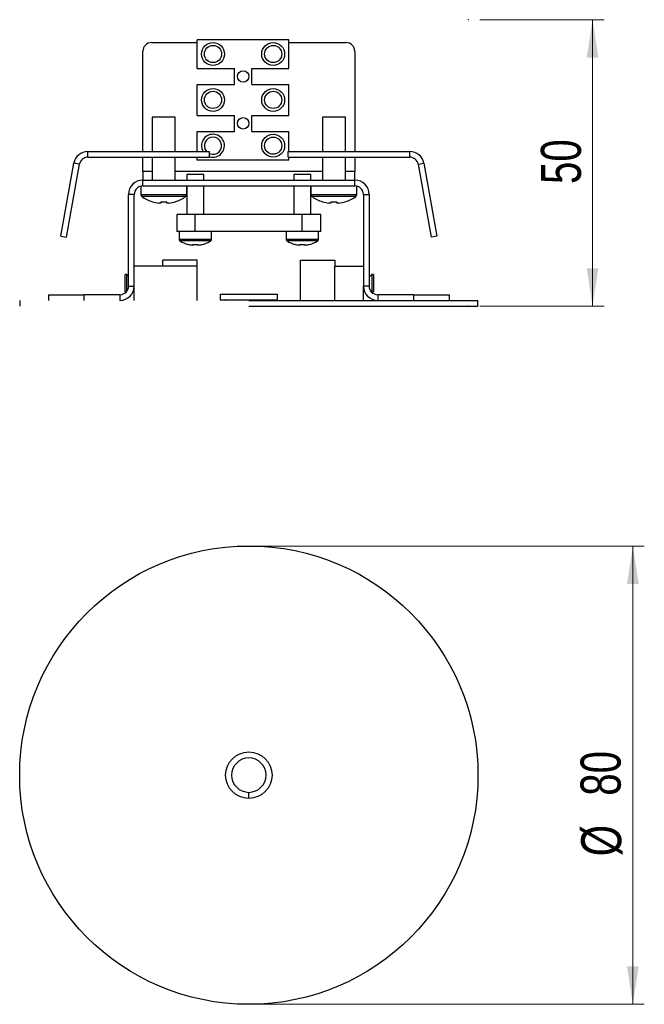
# Model space of a CAD drawing. Header units: millimetres. Extents: x 57.2 to 111.8, y 93.4 to 179.4.
import ezdxf

# ---------------------------------------------------------------- set-up
doc = ezdxf.new("R2010")
doc.units = ezdxf.units.MM
doc.header["$PDSIZE"] = -1
doc.styles.add('SLDTEXTSTYLE0', font='TXT', dxfattribs={"width": 0.75})
doc.dimstyles.new('SLDDIMSTYLE0', dxfattribs={"dimtxt": 3.5, "dimasz": 3.302, "dimexe": 0, "dimexo": 0.0625, "dimgap": 0.875, "dimtad": 1, "dimlfac": 2, "dimrnd": 1e-09, "dimzin": 12, "dimdsep": 46, "dimtxsty": 'SLDTEXTSTYLE0', "dimsah": 1, "dimcen": 0.09, "dimadec": 0, "dimazin": 3, "dimtfac": 1, "dimtofl": 0, "dimtmove": 0, "dimatfit": 3, "dimfxl": 0, "dimfrac": 2, "dimtolj": 1, "dimtzin": 12, "dimarcsym": 0})

# ---------------------------------------------------------------- blocks, each defined once
blk = doc.blocks.new('_D')
at = {"color": 7, "linetype": 'Continuous', "lineweight": 18}
for p, q in [((97.41, 179.364), (108.237, 179.364)), ((107.237, 154.364), (107.237, 179.364)), ((97.41, 154.364), (108.237, 154.364))]:
    blk.add_line(p, q, dxfattribs=at)
for points in [[(107.237, 179.364), (106.729, 176.062), (107.745, 176.062)], [(107.237, 154.364), (107.745, 157.666), (106.729, 157.666)]]:
    blk.add_solid(points, dxfattribs=at)
at = {"color": 7, "linetype": 'Continuous', "lineweight": 18, "insert": (102.725, 165.022), "char_height": 3.5, "attachment_point": 1, "rotation": 90, "style": 'SLDTEXTSTYLE0'}
blk.add_mtext('50', dxfattribs=at)
blk = doc.blocks.new('_D_1')
at = {"color": 7, "linetype": 'Continuous', "lineweight": 18}
for p, q in [((78.237, 133.428), (111.755, 133.428)), ((110.755, 133.428), (110.755, 93.428)), ((78.237, 93.428), (111.755, 93.428))]:
    blk.add_line(p, q, dxfattribs=at)
for points in [[(110.755, 133.428), (110.247, 130.126), (111.263, 130.126)], [(110.755, 93.428), (111.263, 96.73), (110.247, 96.73)]]:
    blk.add_solid(points, dxfattribs=at)
at = {"color": 7, "linetype": 'Continuous', "lineweight": 18, "char_height": 3.5, "attachment_point": 1, "rotation": 90, "style": 'SLDTEXTSTYLE0'}
for s, insert in [('80', (106.189, 111.632)), ('%%c', (106.243, 106.353))]:
    blk.add_mtext(s, dxfattribs=dict(at, insert=insert))

msp = doc.modelspace()

# ---------------------------------------------------------------- linework, layer by layer
at = {"color": 7, "linetype": 'Continuous', "lineweight": 25}
for p, q in [((68.7368, 177.3638), (72.7368, 177.3638)), ((72.7368, 175.1138), (72.7368, 177.6138)), ((80.7368, 177.6138), (72.7368, 177.6138)), ((80.7368, 175.1138), (80.7368, 177.6138)), ((80.7368, 177.3638), (85.7368, 177.3638)), ((67.9868, 167.8638), (67.9868, 176.6138)), ((86.4868, 176.6138), (86.4868, 167.8638)), ((72.7368, 175.1138), (75.9803, 175.1138)), ((75.9803, 173.7138), (75.9803, 175.1138)), ((77.4932, 175.1138), (80.7368, 175.1138)), ((77.4932, 173.7138), (77.4932, 175.1138)), ((72.7368, 171.0138), (72.7368, 173.7138)), ((72.7368, 173.7138), (75.9803, 173.7138)), ((77.4932, 173.7138), (80.7368, 173.7138)), ((80.7368, 171.0138), (80.7368, 173.7138)), ((72.7368, 171.0138), (75.9803, 171.0138)), ((75.9803, 169.6138), (75.9803, 171.0138)), ((77.4932, 171.0138), (80.7368, 171.0138)), ((77.4932, 169.6138), (77.4932, 171.0138)), ((68.8118, 170.8638), (68.8118, 167.8638)), ((69.8118, 170.8638), (68.8118, 170.8638)), ((70.8118, 170.8638), (69.8118, 170.8638)), ((70.8118, 167.8638), (70.8118, 170.8638)), ((83.6618, 170.8638), (83.6618, 167.8638)), ((84.6618, 170.8638), (83.6618, 170.8638)), ((85.6618, 170.8638), (84.6618, 170.8638)), ((85.6618, 167.8638), (85.6618, 170.8638)), ((72.7368, 167.8638), (72.7368, 169.6138)), ((72.7368, 169.6138), (75.9803, 169.6138)), ((77.4932, 169.6138), (80.7368, 169.6138)), ((80.7368, 167.8638), (80.7368, 169.6138)), ((63.1911, 167.8638), (73.8118, 167.8638)), ((63.1911, 167.3638), (63.1911, 167.8638)), ((73.8118, 167.3638), (73.8118, 167.8638)), ((80.6618, 167.8638), (91.2824, 167.8638)), ((80.6618, 167.3638), (80.6618, 167.8638)), ((91.2824, 167.3638), (91.2824, 167.8638)), ((60.8399, 160.4777), (61.9601, 166.8309)), ((61.3323, 160.3909), (62.4525, 166.744)), ((62.4525, 166.744), (61.9601, 166.8309)), ((63.1911, 167.3638), (73.8118, 167.3638)), ((67.9868, 166.1138), (67.9868, 167.3638)), ((68.8118, 167.3638), (68.8118, 165.3638)), ((70.8118, 165.3638), (70.8118, 167.3638)), ((72.7368, 167.1138), (72.7368, 167.3638)), ((80.7368, 167.1138), (72.7368, 167.1138)), ((80.6618, 167.3638), (91.2824, 167.3638)), ((80.7368, 167.1138), (80.7368, 167.3638)), ((83.6618, 167.3638), (83.6618, 165.3638)), ((85.6618, 165.3638), (85.6618, 167.3638)), ((86.4868, 167.3638), (86.4868, 166.1138)), ((92.0211, 166.744), (92.5135, 166.8309)), ((92.0211, 166.744), (93.1413, 160.3909)), ((92.5135, 166.8309), (93.6337, 160.4777)), ((67.9868, 166.1138), (67.9868, 165.3638)), ((71.816, 165.8638), (71.816, 165.3638)), ((73.316, 165.8638), (71.816, 165.8638)), ((73.316, 165.3638), (73.316, 165.8638)), ((81.156, 165.8638), (81.156, 165.3638)), ((82.656, 165.8638), (81.156, 165.8638)), ((82.656, 165.3638), (82.656, 165.8638)), ((86.4868, 165.3638), (86.4868, 166.1138)), ((67.9868, 164.8638), (67.9868, 165.3638)), ((67.9868, 165.3638), (86.4868, 165.3638)), ((86.4868, 164.8638), (86.4868, 165.3638)), ((67.8118, 164.8431), (67.8118, 164.0914)), ((67.9868, 164.8638), (86.4868, 164.8638)), ((71.8118, 164.0914), (71.8118, 164.8638)), ((71.816, 164.8638), (71.816, 162.3638)), ((73.316, 162.3638), (73.316, 164.8638)), ((81.156, 164.8638), (81.156, 162.3638)), ((82.656, 162.3638), (82.656, 164.8638)), ((82.6618, 164.8638), (82.6618, 164.0914)), ((86.6618, 164.0914), (86.6618, 164.8431)), ((66.7368, 156.1138), (66.7368, 164.1138)), ((67.2368, 164.1138), (66.7368, 164.1138)), ((67.2368, 156.1138), (67.2368, 164.1138)), ((68.8149, 163.4705), (68.8195, 163.4797)), ((69.5543, 163.3532), (69.3779, 163.3532)), ((69.5543, 163.4797), (69.5543, 163.3532)), ((70.0693, 163.3532), (70.0693, 163.4797)), ((70.2457, 163.3532), (70.0693, 163.3532)), ((70.8041, 163.4797), (70.8087, 163.4705)), ((83.6649, 163.4705), (83.6695, 163.4797)), ((84.4043, 163.3532), (84.2279, 163.3532)), ((84.4043, 163.4797), (84.4043, 163.3532)), ((84.9193, 163.3532), (84.9193, 163.4797)), ((85.0957, 163.3532), (84.9193, 163.3532)), ((85.6541, 163.4797), (85.6587, 163.4705)), ((87.2368, 164.1138), (87.7368, 164.1138)), ((87.2368, 164.1138), (87.2368, 156.1138)), ((87.7368, 164.1138), (87.7368, 156.1138)), ((70.941, 162.3638), (70.941, 160.8638)), ((72.566, 162.3638), (70.941, 162.3638)), ((72.566, 160.8638), (72.566, 162.3638)), ((81.906, 162.3638), (72.566, 162.3638)), ((81.906, 160.8638), (81.906, 162.3638)), ((83.531, 162.3638), (81.906, 162.3638)), ((83.531, 160.8638), (83.531, 162.3638)), ((72.566, 160.8638), (70.941, 160.8638)), ((71.166, 160.8638), (71.166, 160.1655)), ((81.906, 160.8638), (72.566, 160.8638)), ((73.966, 160.1655), (73.966, 160.8638)), ((80.506, 160.8638), (80.506, 160.1655)), ((83.531, 160.8638), (81.906, 160.8638)), ((83.306, 160.1655), (83.306, 160.8638)), ((60.8399, 160.4777), (61.3323, 160.3909)), ((93.6337, 160.4777), (93.1413, 160.3909)), ((71.9097, 159.7515), (71.9129, 159.7577)), ((72.381, 159.6867), (72.2836, 159.6867)), ((72.381, 159.7577), (72.381, 159.6867)), ((72.751, 159.6867), (72.751, 159.7577)), ((72.8484, 159.6867), (72.751, 159.6867)), ((73.2192, 159.7577), (73.2223, 159.7515)), ((81.2497, 159.7515), (81.2529, 159.7577)), ((81.721, 159.6867), (81.6236, 159.6867)), ((81.721, 159.7577), (81.721, 159.6867)), ((82.091, 159.6867), (82.091, 159.7577)), ((82.1884, 159.6867), (82.091, 159.6867)), ((82.5592, 159.7577), (82.5623, 159.7515)), ((72.7368, 158.3638), (69.7368, 158.3638)), ((69.7368, 157.8638), (69.7368, 158.3638)), ((72.7368, 157.8638), (72.7368, 158.3638)), ((81.7368, 154.8638), (81.7368, 158.3638)), ((81.7368, 158.3638), (84.7368, 158.3638)), ((84.7368, 158.3638), (84.7368, 157.8638)), ((72.7368, 157.8638), (67.2368, 157.8638)), ((72.7368, 154.8638), (72.7368, 157.8638)), ((84.7368, 154.8638), (84.7368, 157.8638)), ((84.7368, 157.8638), (87.2368, 157.8638)), ((66.5996, 157.1138), (66.4496, 157.1138)), ((66.4496, 156.4081), (66.4496, 157.1138)), ((66.4496, 155.6138), (66.4496, 156.4081)), ((66.7368, 156.9766), (66.5996, 157.1138)), ((66.5996, 156.4081), (66.5996, 157.1138)), ((66.5996, 155.6815), (66.5996, 156.4081)), ((87.9612, 157.1138), (87.7368, 156.8894)), ((88.1112, 157.1138), (87.9612, 157.1138)), ((87.9612, 157.1138), (87.9612, 155.6138)), ((88.1112, 157.1138), (88.1112, 155.6138)), ((66.4496, 155.6138), (66.5458, 155.6138)), ((66.7368, 156.1138), (67.2368, 156.1138)), ((67.2277, 155.9638), (67.2368, 155.9638)), ((67.2368, 154.8638), (67.2368, 156.1138)), ((87.2368, 154.8638), (87.2368, 156.1138)), ((87.7368, 156.1138), (87.2368, 156.1138)), ((87.2368, 155.9638), (87.2458, 155.9638)), ((87.8387, 155.7363), (87.9612, 155.6138)), ((87.9612, 155.6138), (88.1112, 155.6138)), ((57.2368, 154.8638), (57.2368, 154.3638)), ((57.2368, 154.8638), (57.2368, 154.3638)), ((59.7368, 155.3638), (59.7368, 154.8638)), ((59.7368, 155.3638), (62.8754, 155.3638)), ((62.8754, 154.8638), (62.8754, 155.3638)), ((65.9868, 155.3638), (62.8754, 155.3638)), ((65.9868, 155.3638), (65.9868, 154.8638)), ((74.7368, 155.4188), (74.7368, 154.9188)), ((74.7368, 155.4188), (74.7368, 154.9188)), ((74.7368, 155.4188), (79.7368, 155.4188)), ((74.7368, 154.9188), (79.7368, 154.9188)), ((77.2368, 154.8638), (97.2368, 154.8638)), ((79.7368, 154.9188), (79.7368, 155.4188)), ((79.7368, 154.9188), (79.7368, 155.4188)), ((88.4868, 155.3638), (88.4868, 154.8638)), ((91.5982, 155.3638), (88.4868, 155.3638)), ((91.5982, 155.3638), (91.5982, 154.8638)), ((91.5982, 155.3638), (94.7368, 155.3638)), ((94.7368, 154.8638), (94.7368, 155.3638)), ((97.2368, 154.3638), (97.2368, 154.8638)), ((97.2368, 154.3638), (97.2368, 154.8638)), ((77.2368, 154.3638), (97.2368, 154.3638))]:
    msp.add_line(p, q, dxfattribs=at)
at = {"color": 1, "linetype": 'Continuous', "lineweight": 25}
for p, q in [((68.8118, 166.1138), (67.9868, 166.1138)), ((83.6618, 166.1138), (70.8118, 166.1138)), ((86.4868, 166.1138), (85.6618, 166.1138)), ((69.8118, 164.0914), (67.8118, 164.0914)), ((69.8118, 163.9465), (67.8851, 163.9465)), ((71.8118, 164.0914), (69.8118, 164.0914)), ((71.7385, 163.9465), (69.8118, 163.9465)), ((84.6618, 164.0914), (82.6618, 164.0914)), ((84.6618, 163.9465), (82.7351, 163.9465)), ((86.6618, 164.0914), (84.6618, 164.0914)), ((86.5885, 163.9465), (84.6618, 163.9465)), ((73.966, 160.1655), (71.166, 160.1655)), ((73.9032, 160.0515), (71.2288, 160.0515)), ((83.306, 160.1655), (80.506, 160.1655)), ((83.2432, 160.0515), (80.5688, 160.0515)), ((77.2368, 111.4001), (77.2368, 111.9276))]:
    msp.add_line(p, q, dxfattribs=at)
at = {"color": 7, "linetype": 'Continuous', "lineweight": 25}
for centre, radius in [((74.1097, 176.3638), 1), ((74.1097, 176.3638), 0.75), ((79.3638, 176.3638), 1), ((79.3638, 176.3638), 0.75), ((76.7368, 174.4138), 0.5), ((74.1097, 172.3638), 1), ((74.1097, 172.3638), 0.75), ((79.3638, 172.3638), 1), ((79.3638, 172.3638), 0.75), ((76.7368, 170.3138), 0.5), ((79.3638, 168.3638), 1), ((79.3638, 168.3638), 0.75), ((77.2368, 113.4276), 20), ((77.2368, 113.4276), 2.0275)]:
    msp.add_circle(centre, radius, dxfattribs=at)
for centre, radius, start, end in [((68.7368, 176.6138), 0.75, 90, 180), ((85.7368, 176.6138), 0.75, 0, 90), ((74.1097, 168.3638), 1, 90, 210), ((74.1097, 168.3638), 1, 252.666758, 90), ((74.1097, 168.3638), 0.75, 90, 221.810315), ((74.1097, 168.3638), 0.75, 246.594353, 90), ((63.1911, 166.6138), 1.25, 90, 170), ((91.2824, 166.6138), 1.25, 10, 90), ((63.1911, 166.6138), 0.75, 90, 170), ((91.2824, 166.6138), 0.75, 10, 90), ((67.9868, 164.1138), 1.25, 90, 180), ((86.4868, 164.1138), 1.25, 0, 90), ((67.9868, 164.1138), 0.75, 90, 180), ((86.4868, 164.1138), 0.75, 0, 90), ((67.9918, 164.0914), 0.18, 180, 233.641632), ((69.8118, 166.5638), 3.25, 233.641632, 252.137419), ((69.8118, 166.5638), 3.2398, 252.164868, 262.303235), ((69.8118, 167.0595), 3.589, 265.885691, 274.114309), ((69.8118, 166.5638), 3.2398, 277.696765, 287.835132), ((69.8118, 166.5638), 3.25, 287.862581, 306.358368), ((71.6318, 164.0914), 0.18, 306.358368, 0), ((82.8418, 164.0914), 0.18, 180, 233.641632), ((84.6618, 166.5638), 3.25, 233.641632, 252.137419), ((84.6618, 166.5638), 3.2398, 252.164868, 262.303235), ((84.6618, 167.0595), 3.589, 265.885691, 274.114309), ((84.6618, 166.5638), 3.2398, 277.696765, 287.835132), ((84.6618, 166.5638), 3.25, 287.862581, 306.358368), ((86.4818, 164.0914), 0.18, 306.358368, 0), ((71.301, 160.1655), 0.135, 180, 237.663974), ((72.566, 162.1638), 2.5, 237.663974, 254.780722), ((72.566, 162.1638), 2.5, 285.219278, 302.336026), ((73.831, 160.1655), 0.135, 302.336026, 0), ((80.641, 160.1655), 0.135, 180, 237.663974), ((81.906, 162.1638), 2.5, 237.663974, 254.780722), ((81.906, 162.1638), 2.5, 285.219278, 302.336026), ((83.171, 160.1655), 0.135, 302.336026, 0), ((72.566, 162.1638), 2.4931, 254.812145, 263.496577), ((72.566, 162.4901), 2.7386, 266.126597, 273.873403), ((72.566, 162.1638), 2.4931, 276.503423, 285.187855), ((81.906, 162.1638), 2.4931, 254.812145, 263.496577), ((81.906, 162.4901), 2.7386, 266.126597, 273.873403), ((81.906, 162.1638), 2.4931, 276.503423, 285.187855), ((65.9868, 156.1138), 1.25, 270, 360), ((65.9868, 156.1138), 0.75, 270, 360), ((88.4868, 156.1138), 1.25, 180, 270), ((88.4868, 156.1138), 0.75, 180, 270), ((75.2093, 154.8913), 0.0275, 270, 90), ((79.2643, 154.8913), 0.0275, 90, 270), ((77.2368, 113.4276), 1.5, 90, 270), ((77.2368, 113.4276), 1.5, 270, 90)]:
    msp.add_arc(centre, radius, start, end, dxfattribs=at)
at = {"color": 7, "linetype": 'Continuous', "lineweight": 0}
for p in [(96.4096, 179.3638), (96.4096, 154.3638)]:
    msp.add_point(p, dxfattribs=at)

# ---------------------------------------------------------------- dimensions: what is measured, and where the dimension line sits
at = {"color": 7, "linetype": 'Continuous', "lineweight": 18}
dim = msp.add_linear_dim(base=(107.2368, 179.3638), p1=(96.4096, 154.3638), p2=(96.4096, 179.3638), angle=90, dimstyle='SLDDIMSTYLE0', dxfattribs=at)
dim.commit()
dim.dimension.update_dxf_attribs({"geometry": '_D', "text_midpoint": (107.2368, 167.6085), "dimtype": 160})
dim = msp.add_linear_dim(base=(110.7546, 93.4276), p1=(77.2368, 133.4276), p2=(77.2368, 93.4276), angle=90, text='%%c<>', dimstyle='SLDDIMSTYLE0', dxfattribs=at)
dim.commit()
dim.dimension.update_dxf_attribs({"geometry": '_D_1', "text_midpoint": (110.7546, 111.5785), "dimtype": 160})

doc.saveas('drawing.dxf')
